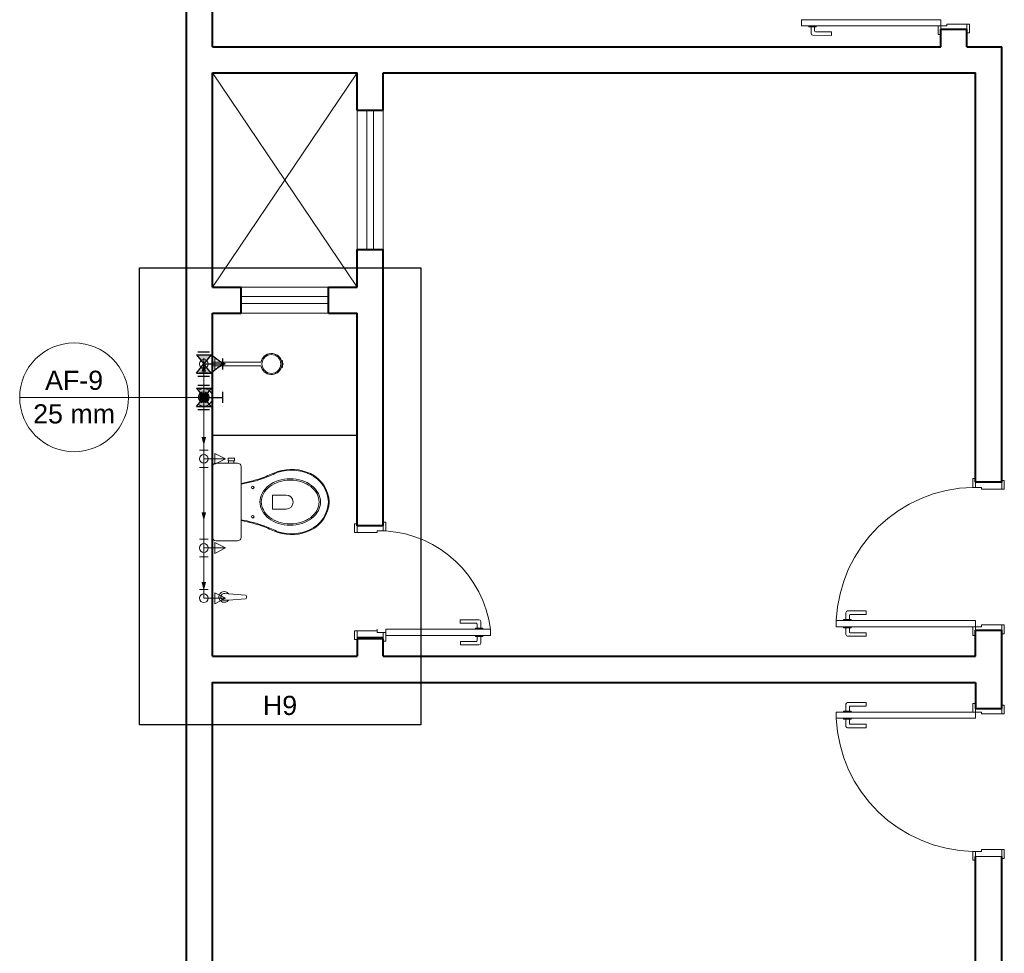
# Model space of a CAD drawing. Header units: millimetres. Extents: x 26 to 1362, y 24 to 358.
# Tile 109 of 256: x 665.51 to 671.16, y 160.98 to 166.34. Entities that reach past the tile are written whole.
import ezdxf

# ---------------------------------------------------------------- set-up
doc = ezdxf.new("R2010")
doc.units = ezdxf.units.MM
doc.linetypes.add('HIDDEN2', pattern=[4.7625, 3.175, -1.5875])
for name, color, linetype, lineweight in [('AF-Colunas', 4, 'Continuous', 5), ('AF-Condutos', 4, 'Continuous', 5), ('AF-Conexões', 9, 'Continuous', 5), ('AF-Indicação coluna', 5, 'Continuous', 5), ('AF-Sentido conduto', 9, 'Continuous', 5), ('DI-Detalhes', 1, 'Continuous', 30), ('MB_ALVENARIA', 7, 'Continuous', 40), ('MB_ESQUADRIA', 7, 'Continuous', 5), ('MB_MOBILIÁRIO', 8, 'Continuous', 13), ('Nível 1', 7, 'Continuous', 5), ('Textos', 7, 'Continuous', 5)]:
    doc.layers.add(name, color=color, linetype=linetype, lineweight=lineweight)
for name, color, linetype in [('ARQ-ALVENARIA', 4, 'Continuous'), ('ARQ-PISO', 8, 'Continuous'), ('Simbolos', 5, 'Continuous'), ('Simbolos_int', 2, 'Continuous')]:
    doc.layers.add(name, color=color, linetype=linetype)
doc.styles.add('arial', font='arial.ttf')

msp = doc.modelspace()

# ---------------------------------------------------------------- hatches: boundary and pattern name
at = {"layer": 'AF-Condutos', "linetype": 'Continuous'}
msp.add_hatch(color=256, dxfattribs=at).paths.add_polyline_path([(666.5674, 164.3962), (666.548, 164.3237), (666.5868, 164.3237)])
at = {"layer": 'AF-Sentido conduto', "linetype": 'Continuous'}
for points in [[(666.5674, 164.367), (666.5545, 164.3187), (666.5804, 164.3187)], [(666.5674, 163.8947), (666.5804, 163.943), (666.5545, 163.943)], [(666.5674, 163.4623), (666.5804, 163.5106), (666.5545, 163.5106)], [(666.5674, 163.0618), (666.5804, 163.1101), (666.5545, 163.1101)]]:
    msp.add_hatch(color=256, dxfattribs=at).paths.add_polyline_path(points)
at = {"layer": 'Simbolos', "linetype": 'Continuous'}
for points in [[(666.5255, 164.4152), (666.6095, 164.4152), (666.5676, 164.3627)], [(666.5676, 164.3627), (666.5255, 164.3102), (666.6095, 164.3102)], [(666.5253, 164.2237), (666.6093, 164.2237), (666.5674, 164.1712)], [(666.5674, 164.1712), (666.5253, 164.1187), (666.6093, 164.1187)]]:
    msp.add_hatch(color=256, dxfattribs=at).paths.add_polyline_path(points)

# ---------------------------------------------------------------- linework, layer by layer
at = {"layer": 'AF-Colunas', "const_width": 0.025}
msp.add_lwpolyline([(666.5799, 164.1712, 1), (666.5549, 164.1712, 1)], format="xyb", close=True, dxfattribs=at)
at = {"layer": 'AF-Colunas'}
msp.add_circle((666.5674, 164.1712), 0.025, dxfattribs=at)
at = {"layer": 'AF-Condutos'}
for p, q in [((666.5674, 164.2212), (666.5674, 164.3127)), ((666.5674, 164.1212), (666.5674, 163.8683)), ((666.5674, 163.7683), (666.5674, 163.3562)), ((666.5674, 163.2562), (666.5674, 163.0675))]:
    msp.add_line(p, q, dxfattribs=at)
for points in [[(666.5674, 164.2212), (666.5674, 164.3962)], [(666.5424, 164.1279), (666.5494, 164.1245), (666.5568, 164.1223), (666.5645, 164.1213), (666.5723, 164.1214), (666.5799, 164.1228), (666.5872, 164.1253), (666.5941, 164.1289), (666.6003, 164.1335), (666.6057, 164.139), (666.6102, 164.1453), (666.6137, 164.1523), (666.6161, 164.1596), (666.6173, 164.1673), (666.6173, 164.1751), (666.6161, 164.1827), (666.6137, 164.1901), (666.6102, 164.197), (666.6057, 164.2033), (666.6003, 164.2089), (666.5941, 164.2135), (666.5872, 164.2171), (666.5799, 164.2196), (666.5723, 164.2209), (666.5645, 164.2211), (666.5568, 164.22), (666.5494, 164.2178), (666.5424, 164.2145)]]:
    msp.add_lwpolyline(points, dxfattribs=at)
at = {"layer": 'AF-Conexões'}
for p, q in [((666.5674, 164.3627), (666.5674, 164.3127)), ((666.5674, 164.3627), (666.6924, 164.3627)), ((666.6924, 164.3627), (666.6299, 164.394)), ((666.6299, 164.394), (666.6299, 164.3315)), ((666.6299, 164.3315), (666.6924, 164.3627)), ((666.5924, 164.3127), (666.5424, 164.3127)), ((666.5424, 164.2212), (666.5924, 164.2212)), ((666.5674, 164.1712), (666.5674, 164.2212)), ((666.5674, 164.1712), (666.5674, 164.1212)), ((666.5924, 164.1212), (666.5424, 164.1212)), ((666.5424, 163.8683), (666.5924, 163.8683)), ((666.5674, 163.8183), (666.5674, 163.8683)), ((666.6924, 163.8183), (666.6299, 163.8496)), ((666.6299, 163.8496), (666.6299, 163.7871)), ((666.5674, 163.8183), (666.5674, 163.7683)), ((666.5674, 163.8183), (666.6924, 163.8183)), ((666.6299, 163.7871), (666.6924, 163.8183)), ((666.5924, 163.7683), (666.5424, 163.7683)), ((666.5424, 163.3562), (666.5924, 163.3562)), ((666.5674, 163.3062), (666.5674, 163.3562)), ((666.5674, 163.3062), (666.5674, 163.2562)), ((666.5674, 163.3062), (666.6924, 163.3062)), ((666.6924, 163.3062), (666.6299, 163.3375)), ((666.6299, 163.3375), (666.6299, 163.275)), ((666.6299, 163.275), (666.6924, 163.3062)), ((666.5924, 163.2562), (666.5424, 163.2562)), ((666.5424, 163.0675), (666.5924, 163.0675)), ((666.5674, 163.0175), (666.5674, 163.0675)), ((666.5674, 163.0175), (666.6924, 163.0175)), ((666.6924, 163.0175), (666.6299, 163.0487)), ((666.6299, 163.0487), (666.6299, 162.9862)), ((666.6299, 162.9862), (666.6924, 163.0175))]:
    msp.add_line(p, q, dxfattribs=at)
for centre in [(666.5674, 164.3627), (666.5674, 164.3627), (666.5674, 164.1712), (666.5674, 163.8183), (666.5674, 163.8183), (666.5674, 163.3062), (666.5674, 163.3062), (666.5674, 163.0175), (666.5674, 163.0175)]:
    msp.add_circle(centre, 0.025, dxfattribs=at)
at = {"layer": 'AF-Indicação coluna'}
for p, q in [((665.5106, 164.1712), (666.1352, 164.1712)), ((666.1352, 164.1712), (666.5424, 164.1712))]:
    msp.add_line(p, q, dxfattribs=at)
msp.add_circle((665.8229, 164.1712), 0.3123, dxfattribs=at)
at = {"layer": 'AF-Sentido conduto'}
for points in [[(666.5674, 164.167), (666.5674, 164.367)], [(666.5674, 164.0947), (666.5674, 163.8947)], [(666.5674, 163.6623), (666.5674, 163.4623)], [(666.5674, 163.2618), (666.5674, 163.0618)]]:
    msp.add_lwpolyline(points, dxfattribs=at)
at = {"layer": 'ARQ-ALVENARIA'}
for points in [[(670.7974, 166.1843), (670.7974, 166.2843)], [(670.9474, 166.1843), (671.1474, 166.1843)], [(670.9974, 162.3843), (670.9974, 162.5343)]]:
    msp.add_lwpolyline(points, dxfattribs=at)
at = {"layer": 'ARQ-PISO'}
msp.add_lwpolyline([(666.6174, 163.9543), (666.6174, 163.9543), (667.4474, 163.9543)], dxfattribs=at)
at = {"layer": 'DI-Detalhes'}
msp.add_lwpolyline([(666.1976, 164.9155), (667.8126, 164.9155), (667.8126, 162.291), (666.1976, 162.291), (666.1976, 164.9155)], dxfattribs=at)
at = {"layer": 'MB_ALVENARIA'}
for p, q in [((666.4674, 147.4443), (666.4674, 192.3643)), ((666.6174, 166.1843), (666.6174, 171.6543)), ((670.7974, 166.1843), (670.7974, 166.2843)), ((670.7974, 166.2843), (670.9474, 166.2843)), ((666.6174, 164.8043), (666.6174, 166.0343)), ((666.6174, 162.6843), (666.6174, 164.6543)), ((670.9974, 162.6843), (670.9974, 162.8343)), ((670.9974, 162.8343), (671.1474, 162.8343)), ((667.5974, 162.7843), (667.4474, 162.7843)), ((667.4474, 162.7843), (667.4474, 162.6843)), ((667.5974, 162.6843), (667.5974, 162.7843)), ((666.6174, 158.5343), (666.6174, 162.5343))]:
    msp.add_line(p, q, dxfattribs=at)
for points in [[(670.9474, 166.1843), (670.9474, 166.2843)], [(666.6174, 166.1843), (670.7974, 166.1843)], [(670.9474, 166.1843), (671.1474, 166.1843)], [(671.1474, 163.6843), (671.1474, 166.1843)], [(666.6174, 166.0343), (667.4474, 166.0343)], [(667.4474, 165.8193), (667.4474, 166.0343)], [(667.5974, 165.8193), (667.5974, 166.0343)], [(667.5974, 166.0343), (670.9974, 166.0343)], [(670.9974, 163.6843), (670.9974, 166.0343)], [(667.4474, 165.8193), (667.5974, 165.8193)], [(667.4474, 164.8043), (667.4474, 165.0193)], [(667.4474, 165.0193), (667.5974, 165.0193)], [(667.5974, 163.4343), (667.5974, 165.0193)], [(666.6174, 164.8043), (666.7824, 164.8043)], [(666.7824, 164.6543), (666.7824, 164.8043)], [(667.2824, 164.8043), (667.4474, 164.8043)], [(667.2824, 164.6543), (667.2824, 164.8043)], [(666.6174, 164.6543), (666.7824, 164.6543)], [(667.2824, 164.6543), (667.4474, 164.6543)], [(667.4474, 163.4343), (667.4474, 164.6543)], [(671.1474, 163.6843), (670.9974, 163.6843)], [(667.5974, 163.4343), (667.4474, 163.4343)], [(670.9974, 162.6843), (670.9974, 162.8343)], [(671.1474, 162.3843), (671.1474, 162.8343)], [(667.5968, 162.7912), (667.4468, 162.7912)], [(666.6174, 162.6843), (667.4474, 162.6843)], [(667.5974, 162.6843), (670.9974, 162.6843)], [(666.6174, 162.5343), (666.6174, 162.5343), (670.9974, 162.5343)], [(670.9974, 162.5343), (670.9974, 162.3843), (671.1474, 162.3843)], [(670.7474, 159.0843), (671.1474, 159.0843), (671.1474, 161.5343)], [(670.7474, 159.2343), (670.9974, 159.2343), (670.9974, 161.5343)]]:
    msp.add_lwpolyline(points, dxfattribs=at)
at = {"layer": 'MB_ESQUADRIA'}
for p, q in [((670.0403, 166.3048), (670.0403, 166.2984)), ((670.0403, 166.2984), (670.083, 166.2984)), ((670.0529, 166.2984), (670.0529, 166.2598)), ((670.0729, 166.2748), (670.0729, 166.2984)), ((670.083, 166.2984), (670.083, 166.3047)), ((670.7974, 166.3044), (670.7974, 166.2794)), ((670.8324, 166.3044), (670.7974, 166.3044)), ((670.7974, 166.3044), (670.7974, 166.2794)), ((670.8324, 166.3044), (670.7974, 166.3044)), ((670.8324, 166.3144), (670.9474, 166.3143)), ((670.8324, 166.3044), (670.8324, 166.3144)), ((670.8324, 166.3144), (670.9474, 166.3143)), ((670.8324, 166.3044), (670.8324, 166.3144)), ((670.9474, 166.3143), (670.9474, 166.2793)), ((670.9474, 166.3143), (670.9474, 166.2793)), ((670.0629, 166.2498), (670.1699, 166.2497)), ((670.1699, 166.2697), (670.0779, 166.2698)), ((670.1699, 166.2497), (670.1699, 166.2697)), ((670.9974, 163.6543), (670.9974, 163.6794)), ((671.1474, 163.6444), (671.1474, 163.6794)), ((671.0324, 163.6544), (670.9974, 163.6544)), ((671.0324, 163.6544), (671.0324, 163.6444)), ((671.0324, 163.6443), (671.1474, 163.6444)), ((667.4474, 163.3944), (667.4474, 163.4294)), ((667.4474, 163.3944), (667.4474, 163.4294)), ((667.5624, 163.4043), (667.5624, 163.3943)), ((667.5624, 163.4043), (667.5974, 163.4043)), ((667.5624, 163.4043), (667.5624, 163.3943)), ((667.5624, 163.4043), (667.5974, 163.4043)), ((667.5974, 163.4043), (667.5974, 163.4293)), ((667.5974, 163.4043), (667.5974, 163.4293)), ((667.5624, 163.3943), (667.4474, 163.3944)), ((667.5624, 163.3943), (667.4474, 163.3944)), ((670.2629, 162.9447), (670.3699, 162.9447)), ((670.3699, 162.9447), (670.3699, 162.9247)), ((668.1469, 162.8947), (668.0399, 162.8946)), ((668.1469, 162.8947), (668.0399, 162.8946)), ((668.0399, 162.8946), (668.0399, 162.8746)), ((668.0399, 162.8946), (668.0399, 162.8746)), ((670.2403, 162.8898), (670.2403, 162.8961)), ((670.2403, 162.8961), (670.283, 162.8961)), ((670.2529, 162.8961), (670.2529, 162.9347)), ((670.2729, 162.9197), (670.2729, 162.8961)), ((670.3699, 162.9247), (670.2779, 162.9247)), ((670.283, 162.8961), (670.283, 162.8897)), ((667.5617, 162.8312), (667.4468, 162.8311)), ((667.5617, 162.831), (667.4468, 162.8311)), ((667.5617, 162.831), (667.4468, 162.8311)), ((667.4468, 162.8311), (667.4468, 162.7961)), ((667.4468, 162.8311), (667.4468, 162.7961)), ((667.5618, 162.841), (667.5617, 162.831)), ((667.5618, 162.8212), (667.5617, 162.8312)), ((667.5618, 162.8212), (667.5617, 162.8312)), ((668.0399, 162.8746), (668.1319, 162.8747)), ((668.0399, 162.8746), (668.1319, 162.8747)), ((668.1695, 162.8461), (668.1269, 162.846)), ((668.1695, 162.8461), (668.1269, 162.846)), ((668.1269, 162.846), (668.1269, 162.8397)), ((668.1269, 162.846), (668.1269, 162.8397)), ((668.1369, 162.8697), (668.1369, 162.8461)), ((668.1369, 162.8697), (668.1369, 162.8461)), ((668.1569, 162.8461), (668.1569, 162.8847)), ((668.1569, 162.8461), (668.1569, 162.8847)), ((668.1695, 162.8397), (668.1695, 162.8461)), ((668.1695, 162.8397), (668.1695, 162.8461)), ((670.2403, 162.8548), (670.2403, 162.8484)), ((670.2403, 162.8484), (670.283, 162.8484)), ((670.2529, 162.8484), (670.2529, 162.8098)), ((670.2729, 162.8248), (670.2729, 162.8484)), ((670.283, 162.8484), (670.283, 162.8547)), ((670.9974, 162.8544), (670.9974, 162.8294)), ((671.0324, 162.8544), (670.9974, 162.8544)), ((670.9974, 162.8544), (670.9974, 162.8294)), ((671.0324, 162.8544), (670.9974, 162.8544)), ((671.0324, 162.8644), (671.1474, 162.8643)), ((671.0324, 162.8544), (671.0324, 162.8644)), ((671.0324, 162.8644), (671.1474, 162.8643)), ((671.0324, 162.8544), (671.0324, 162.8644)), ((671.1474, 162.8643), (671.1474, 162.8293)), ((671.1474, 162.8643), (671.1474, 162.8293)), ((667.5618, 162.8212), (667.5968, 162.8212)), ((667.5618, 162.8212), (667.5968, 162.8212)), ((667.5968, 162.8212), (667.5968, 162.7962)), ((667.5968, 162.8212), (667.5968, 162.7962)), ((668.1269, 162.7984), (668.1269, 162.8047)), ((668.1269, 162.7984), (668.1269, 162.8047)), ((668.1695, 162.7984), (668.1269, 162.7984)), ((668.1695, 162.7984), (668.1269, 162.7984)), ((668.137, 162.7747), (668.137, 162.7984)), ((668.137, 162.7747), (668.137, 162.7984)), ((668.157, 162.7984), (668.157, 162.7597)), ((668.157, 162.7984), (668.157, 162.7597)), ((668.1695, 162.8047), (668.1695, 162.7984)), ((668.1695, 162.8047), (668.1695, 162.7984)), ((670.2629, 162.7998), (670.3699, 162.7997)), ((670.3699, 162.8197), (670.2779, 162.8198)), ((670.3699, 162.7997), (670.3699, 162.8197)), ((668.04, 162.7497), (668.04, 162.7697)), ((668.04, 162.7697), (668.132, 162.7697)), ((668.04, 162.7497), (668.04, 162.7697)), ((668.04, 162.7697), (668.132, 162.7697)), ((668.147, 162.7497), (668.04, 162.7497)), ((668.147, 162.7497), (668.04, 162.7497)), ((670.2529, 162.3702), (670.2529, 162.4089)), ((670.2629, 162.4189), (670.3699, 162.4189)), ((670.2729, 162.3939), (670.2729, 162.3702)), ((670.3699, 162.3989), (670.2779, 162.3989)), ((670.3699, 162.4189), (670.3699, 162.3989)), ((670.9974, 162.3642), (670.9974, 162.3893)), ((670.9974, 162.3642), (670.9974, 162.3893)), ((671.1474, 162.3543), (671.1474, 162.3893)), ((671.1474, 162.3543), (671.1474, 162.3893)), ((670.2403, 162.3639), (670.2403, 162.3702)), ((670.2403, 162.3702), (670.283, 162.3702)), ((670.2403, 162.3289), (670.2403, 162.3225)), ((670.2403, 162.3225), (670.283, 162.3225)), ((670.2529, 162.3225), (670.2529, 162.2839)), ((670.2729, 162.2989), (670.2729, 162.3225)), ((670.283, 162.3702), (670.283, 162.3639)), ((670.283, 162.3225), (670.283, 162.3289)), ((671.0324, 162.3643), (670.9974, 162.3643)), ((671.0324, 162.3643), (670.9974, 162.3643)), ((671.0324, 162.3643), (671.0324, 162.3543)), ((671.0324, 162.3643), (671.0324, 162.3543)), ((671.0324, 162.3543), (671.1474, 162.3543)), ((671.0324, 162.3543), (671.1474, 162.3543)), ((670.2629, 162.2739), (670.3699, 162.2739)), ((670.3699, 162.2939), (670.2779, 162.2939)), ((670.3699, 162.2739), (670.3699, 162.2939)), ((671.0324, 161.5643), (670.9974, 161.5643)), ((670.9974, 161.5643), (670.9974, 161.5393)), ((671.0324, 161.5743), (671.1474, 161.5742)), ((671.0324, 161.5643), (671.0324, 161.5743)), ((671.1474, 161.5742), (671.1474, 161.5392))]:
    msp.add_line(p, q, dxfattribs=at)
for points in [[(670.7974, 166.3394), (669.9974, 166.3394), (669.9974, 166.3044), (670.7974, 166.3044)], [(670.9974, 162.8894), (670.1974, 162.8894), (670.1974, 162.8544), (670.9974, 162.8544)], [(670.9974, 162.3292), (670.1974, 162.3292), (670.1974, 162.3642), (670.9974, 162.3642)]]:
    msp.add_lwpolyline(points, close=True, dxfattribs=at)
for points in [[(670.7974, 166.2794), (670.7974, 166.2544), (670.7824, 166.2544), (670.7824, 166.3044), (670.7974, 166.3044), (670.7974, 166.3044)], [(670.7974, 166.2794), (670.7974, 166.2544), (670.7824, 166.2544), (670.7824, 166.3044), (670.7974, 166.3044), (670.7974, 166.3044)], [(670.9474, 166.3143), (670.9624, 166.3143), (670.9624, 166.2643), (670.9474, 166.2643), (670.9474, 166.2793)], [(670.9474, 166.3143), (670.9624, 166.3143), (670.9624, 166.2643), (670.9474, 166.2643), (670.9474, 166.2793)], [(670.9974, 163.6794), (670.9974, 163.7043), (670.9824, 163.7043), (670.9824, 163.6543), (670.9974, 163.6543), (670.9974, 163.6544)], [(671.1474, 163.6444), (671.1624, 163.6444), (671.1624, 163.6944), (671.1474, 163.6944), (671.1474, 163.6794)], [(667.5974, 163.4293), (667.5974, 163.4543), (667.6124, 163.4543), (667.6124, 163.4043), (667.5974, 163.4043), (667.5974, 163.4043)], [(667.5974, 163.4293), (667.5974, 163.4543), (667.6124, 163.4543), (667.6124, 163.4043), (667.5974, 163.4043), (667.5974, 163.4043)], [(667.4474, 163.3944), (667.4324, 163.3944), (667.4324, 163.4444), (667.4474, 163.4444), (667.4474, 163.4294)], [(667.4474, 163.3944), (667.4324, 163.3944), (667.4324, 163.4444), (667.4474, 163.4444), (667.4474, 163.4294)], [(667.4468, 162.8311), (667.4318, 162.8311), (667.4318, 162.7811), (667.4468, 162.7811), (667.4468, 162.7961)], [(667.4468, 162.8311), (667.4318, 162.8311), (667.4318, 162.7811), (667.4468, 162.7811), (667.4468, 162.7961)], [(668.2124, 162.8393), (667.6124, 162.8393), (667.6124, 162.8043), (668.2124, 162.8043), (668.2124, 162.8393)], [(670.9974, 162.8294), (670.9974, 162.8044), (670.9824, 162.8044), (670.9824, 162.8544), (670.9974, 162.8544), (670.9974, 162.8544)], [(670.9974, 162.8294), (670.9974, 162.8044), (670.9824, 162.8044), (670.9824, 162.8544), (670.9974, 162.8544), (670.9974, 162.8544)], [(671.1474, 162.8643), (671.1624, 162.8643), (671.1624, 162.8143), (671.1474, 162.8143), (671.1474, 162.8293)], [(671.1474, 162.8643), (671.1624, 162.8643), (671.1624, 162.8143), (671.1474, 162.8143), (671.1474, 162.8293)], [(667.5968, 162.7962), (667.5968, 162.7712), (667.6118, 162.7712), (667.6118, 162.8212), (667.5968, 162.8212), (667.5968, 162.8212)], [(667.5968, 162.7962), (667.5968, 162.7712), (667.6118, 162.7712), (667.6118, 162.8212), (667.5968, 162.8212), (667.5968, 162.8212)], [(670.9974, 162.3893), (670.9974, 162.4142), (670.9824, 162.4142), (670.9824, 162.3642), (670.9974, 162.3642), (670.9974, 162.3643)], [(670.9974, 162.3893), (670.9974, 162.4142), (670.9824, 162.4142), (670.9824, 162.3642), (670.9974, 162.3642), (670.9974, 162.3643)], [(671.1474, 162.3543), (671.1624, 162.3543), (671.1624, 162.4043), (671.1474, 162.4043), (671.1474, 162.3893)], [(671.1474, 162.3543), (671.1624, 162.3543), (671.1624, 162.4043), (671.1474, 162.4043), (671.1474, 162.3893)], [(670.9974, 161.5393), (670.9974, 161.5143), (670.9824, 161.5143), (670.9824, 161.5643), (670.9974, 161.5643), (670.9974, 161.5643)], [(671.1474, 161.5343), (670.9974, 161.5343)], [(671.1474, 161.5742), (671.1624, 161.5742), (671.1624, 161.5242), (671.1474, 161.5242), (671.1474, 161.5392)]]:
    msp.add_lwpolyline(points, dxfattribs=at)
at = {"layer": 'MB_ESQUADRIA', "linetype": 'Continuous'}
for points in [[(666.6174, 166.0343), (667.4474, 164.8043)], [(667.4474, 166.0343), (666.6174, 164.8043)]]:
    msp.add_lwpolyline(points, dxfattribs=at)
at = {"layer": 'MB_ESQUADRIA', "linetype": 'HIDDEN2'}
for points in [[(667.4474, 165.0193), (667.4474, 165.8193)], [(667.5024, 165.0193), (667.5024, 165.8193)], [(667.5424, 165.0193), (667.5424, 165.8193)], [(667.5974, 165.0193), (667.5974, 165.8193)], [(667.2824, 164.8043), (666.7824, 164.8043)], [(666.7824, 164.7493), (667.2824, 164.7493)], [(666.7824, 164.7093), (667.2824, 164.7093)], [(666.7824, 164.6543), (667.2824, 164.6543)]]:
    msp.add_lwpolyline(points, dxfattribs=at)
at = {"layer": 'MB_ESQUADRIA'}
for centre, radius, start, end in [((670.0629, 166.2598), 0.01, 179.9711, 269.9711), ((670.0779, 166.2748), 0.005, 179.9711, 269.9711), ((670.2629, 162.9347), 0.01, 89.9711, 179.9711), ((668.1469, 162.8847), 0.01, 0.0289, 90.0289), ((668.1469, 162.8847), 0.01, 0.0289, 90.0289), ((670.2779, 162.9197), 0.005, 89.9711, 179.9711), ((668.1319, 162.8697), 0.005, 0.0289, 90.0289), ((668.1319, 162.8697), 0.005, 0.0289, 90.0289), ((668.132, 162.7747), 0.005, 270.0289, 0.0289), ((668.132, 162.7747), 0.005, 270.0289, 0.0289), ((670.2629, 162.8098), 0.01, 179.9711, 269.9711), ((670.2779, 162.8248), 0.005, 179.9711, 269.9711), ((668.147, 162.7597), 0.01, 270.0289, 0.0289), ((668.147, 162.7597), 0.01, 270.0289, 0.0289), ((670.2629, 162.4089), 0.01, 90.0289, 180.0289), ((670.2779, 162.3939), 0.005, 90.0289, 180.0289), ((670.2629, 162.2839), 0.01, 180.0289, 270.0289), ((670.2779, 162.2989), 0.005, 180.0289, 270.0289)]:
    msp.add_arc(centre, radius, start, end, dxfattribs=at)
at = {"layer": 'MB_ESQUADRIA', "linetype": 'HIDDEN2'}
for centre, radius, start, end in [((670.9984, 162.8527), 0.8018, 91.1406, 177.3493), ((667.569, 162.7571), 0.6487, 7.2854, 86.1598), ((667.569, 162.7571), 0.6487, 7.2854, 86.1598), ((670.9984, 162.3659), 0.8018, 182.6507, 268.8594)]:
    msp.add_arc(centre, radius, start, end, dxfattribs=at)
at = {"layer": 'MB_MOBILIÁRIO'}
for p, q in [((666.8956, 164.3727), (666.6174, 164.3727)), ((666.6174, 164.3527), (666.6174, 164.3727)), ((667.0192, 164.3826), (667.0135, 164.3808)), ((667.0228, 164.3627), (667.0163, 164.3627)), ((667.0228, 164.3627), (667.0163, 164.3627)), ((666.8956, 164.3527), (666.6174, 164.3527)), ((667.0136, 164.3449), (667.0191, 164.3432)), ((666.6174, 163.7737), (666.6174, 163.3664)), ((666.6878, 163.0448), (666.7091, 163.0431)), ((666.6878, 163.0058), (666.7091, 163.0075)), ((666.7091, 163.0075), (666.807, 163.0151)), ((666.7094, 163.044), (666.807, 163.0355)), ((666.8116, 163.0305), (666.8116, 163.0201))]:
    msp.add_line(p, q, dxfattribs=at)
for points in [[(666.6174, 163.7737), (666.6174, 163.7737), (666.6189, 163.7816), (666.6232, 163.788), (666.6296, 163.7923), (666.6375, 163.7938), (666.7613, 163.7938), (666.7613, 163.7938), (666.7692, 163.7923), (666.7756, 163.788), (666.7799, 163.7816), (666.7814, 163.7737), (666.7814, 163.5704)], [(666.7427, 163.8066), (666.7427, 163.8217), (666.7248, 163.8217), (666.7069, 163.8217), (666.7069, 163.8066), (666.7098, 163.8066), (666.7098, 163.7938)], [(666.7098, 163.8066), (666.7398, 163.8066)], [(666.7398, 163.8066), (666.7398, 163.7938)], [(666.7427, 163.8066), (666.7398, 163.8066)], [(666.7821, 163.6728), (666.7821, 163.6728), (666.7814, 163.6726)], [(666.6174, 163.3664), (666.6174, 163.3664), (666.6189, 163.3585), (666.6232, 163.3528), (666.6296, 163.3485), (666.6375, 163.3471), (666.7613, 163.3471), (666.7613, 163.3471), (666.7692, 163.3485), (666.7756, 163.3528), (666.7799, 163.3585), (666.7814, 163.3664), (666.7814, 163.5704)], [(667.0398, 163.6105), (666.9625, 163.6105), (666.9625, 163.5697)], [(667.0398, 163.5296), (666.9625, 163.5296), (666.9625, 163.5704)], [(666.7821, 163.4681), (666.7821, 163.4681), (666.7814, 163.4682)]]:
    msp.add_lwpolyline(points, dxfattribs=at)
for points in [[(666.8894, 163.5704, -0.124451), (666.9019, 163.6195), (666.9019, 163.6195, -0.105729), (666.9404, 163.6647), (666.9404, 163.6647, -0.086876), (666.9949, 163.6932), (666.9949, 163.6932, -0.077041), (667.0634, 163.7038), (667.0634, 163.7038, -0.077041), (667.1318, 163.6932), (667.1318, 163.6932, -0.086876), (667.1864, 163.6647), (667.1864, 163.6647, -0.105729), (667.2249, 163.6195), (667.2249, 163.6195, -0.124451), (667.2373, 163.5704), (667.2373, 163.5704, -0.124451), (667.2249, 163.5213), (667.2249, 163.5213, -0.105729), (667.1864, 163.4761), (667.1864, 163.4761, -0.086876), (667.1318, 163.4476), (667.1318, 163.4476, -0.077041), (667.0634, 163.437), (667.0634, 163.437, -0.077041), (666.9949, 163.4476), (666.9949, 163.4476, -0.086876), (666.9404, 163.4761), (666.9404, 163.4761, -0.105729), (666.9019, 163.5213), (666.9019, 163.5213, -0.124451), (666.8894, 163.5704), (666.8894, 163.5704)], [(666.8976, 163.5704, -0.124451), (666.9092, 163.6163), (666.9092, 163.6163, -0.105729), (666.9457, 163.6592), (666.9457, 163.6592, -0.086876), (666.9977, 163.6863), (666.9977, 163.6863, -0.077041), (667.0634, 163.6965), (667.0634, 163.6965, -0.077041), (667.1291, 163.6863), (667.1291, 163.6863, -0.086876), (667.1811, 163.6592), (667.1811, 163.6592, -0.105729), (667.2176, 163.6163), (667.2176, 163.6163, -0.124451), (667.2292, 163.5704), (667.2292, 163.5704, -0.124451), (667.2176, 163.5245), (667.2176, 163.5245, -0.105729), (667.1811, 163.4817), (667.1811, 163.4817, -0.086876), (667.1291, 163.4545), (667.1291, 163.4545, -0.077041), (667.0634, 163.4443), (667.0634, 163.4443, -0.077041), (666.9977, 163.4545), (666.9977, 163.4545, -0.086876), (666.9457, 163.4817), (666.9457, 163.4817, -0.105729), (666.9092, 163.5245), (666.9092, 163.5245, -0.124451), (666.8976, 163.5704), (666.8976, 163.5704)]]:
    msp.add_lwpolyline(points, format="xyb", dxfattribs=at)
for centre, radius in [((666.9555, 164.3627), 0.0541), ((666.8483, 163.6542), 0.00752), ((666.8483, 163.4859), 0.00752)]:
    msp.add_circle(centre, radius, dxfattribs=at)
for centre, radius, start, end in [((666.9555, 164.3627), 0.0608, 17.388, 170.5313), ((666.9555, 164.3627), 0.0608, 343.0092, 17.388), ((667.0193, 164.3821), 0.000485, 353.9787, 107.388), ((667.0584, 164.378), 0.0388, 173.9787, 203.3533), ((667.0584, 164.3473), 0.0388, 156.6467, 185.2895), ((666.9555, 164.3627), 0.0608, 189.4687, 343.0092), ((667.0193, 164.3437), 0.000485, 253.0092, 5.2895), ((655.8788, 190.3831), 28.863, 292.48168, 292.6462), ((656.4776, 188.945), 27.3099, 292.47426, 292.64856), ((667.0706, 163.5029), 0.2549, 64.5542, 107.9096), ((667.0708, 163.5066), 0.2467, 64.2375, 108.133), ((666.651, 164.4288), 0.7626, 279.837, 290.3091), ((666.651, 164.4288), 0.7673, 279.837, 290.3091), ((667.0976, 163.5621), 0.1851, 2.7919, 64.2375), ((667.0976, 163.5621), 0.1898, 2.7919, 64.2375), ((667.0398, 163.5701), 0.0404, 270, 90), ((667.0976, 163.5787), 0.1851, 295.7625, 357.2081), ((667.0976, 163.5787), 0.1898, 295.7625, 357.2081), ((666.651, 162.712), 0.7626, 69.6909, 80.163), ((666.651, 162.712), 0.7673, 69.6909, 80.163), ((655.8788, 136.7577), 28.863, 67.3538, 67.51832), ((656.4776, 138.1958), 27.3099, 67.35144, 67.52574), ((667.0706, 163.6379), 0.2549, 252.0904, 295.4458), ((667.0708, 163.6342), 0.2467, 251.867, 295.7625), ((666.6847, 163.0253), 0.0309, 37.1379, 322.8621), ((666.6847, 163.0253), 0.0197, 81.1075, 278.8925), ((666.8066, 163.0305), 0.005, 0, 85.5537), ((666.8066, 163.0201), 0.005, 274.4463, 0)]:
    msp.add_arc(centre, radius, start, end, dxfattribs=at)
at = {"layer": 'Nível 1'}
for p, q in [((666.6174, 164.3627), (666.5674, 164.3627)), ((666.6174, 164.1712), (666.5674, 164.1712)), ((666.6174, 163.8183), (666.5674, 163.8183)), ((666.6174, 163.3062), (666.5674, 163.3062)), ((666.6174, 163.0175), (666.5674, 163.0175))]:
    msp.add_line(p, q, dxfattribs=at)
msp.add_circle((666.5674, 164.1712), 0.0316, dxfattribs=at)
at = {"layer": 'Simbolos'}
for p, q in [((666.5255, 164.4152), (666.5676, 164.3627)), ((666.5255, 164.4152), (666.6095, 164.4152)), ((666.6095, 164.4152), (666.5674, 164.3627)), ((666.6774, 164.3627), (666.6095, 164.4152)), ((666.5255, 164.3102), (666.5676, 164.3627)), ((666.5676, 164.3627), (666.6774, 164.3627)), ((666.6095, 164.3102), (666.5676, 164.3627)), ((666.6774, 164.3627), (666.6095, 164.3102)), ((666.6774, 164.3312), (666.6774, 164.3942)), ((666.5255, 164.3102), (666.6095, 164.3102)), ((666.5253, 164.2237), (666.6093, 164.2237)), ((666.5253, 164.2237), (666.5674, 164.1712)), ((666.6093, 164.2237), (666.5673, 164.1712)), ((666.6772, 164.1397), (666.6772, 164.2027)), ((666.5253, 164.1187), (666.5674, 164.1712)), ((666.5674, 164.1712), (666.6772, 164.1712)), ((666.6093, 164.1187), (666.5674, 164.1712)), ((666.5253, 164.1187), (666.6093, 164.1187))]:
    msp.add_line(p, q, dxfattribs=at)
at = {"layer": 'Simbolos_int'}
for p, q in [((666.5337, 164.4334), (666.6009, 164.4334)), ((666.5337, 164.292), (666.6009, 164.292)), ((666.5336, 164.2419), (666.6008, 164.2419)), ((666.5336, 164.1005), (666.6008, 164.1005))]:
    msp.add_line(p, q, dxfattribs=at)

# ---------------------------------------------------------------- texts
at = {"layer": 'AF-Indicação coluna', "char_height": 0.11, "attachment_point": 8, "line_spacing_factor": 0.6, "style": 'arial'}
for s, insert, width in [('AF-9', (665.8229, 164.2125), 0.650098), ('25 mm', (665.8229, 164.0199), 0.916846)]:
    msp.add_mtext(s, dxfattribs=dict(at, insert=insert, width=width))
at = {"layer": 'Textos', "insert": (667.0051, 162.346), "char_height": 0.11, "width": 0.383496, "attachment_point": 8, "line_spacing_factor": 0.6, "style": 'arial'}
msp.add_mtext('H9', dxfattribs=at)

doc.saveas('drawing.dxf')
